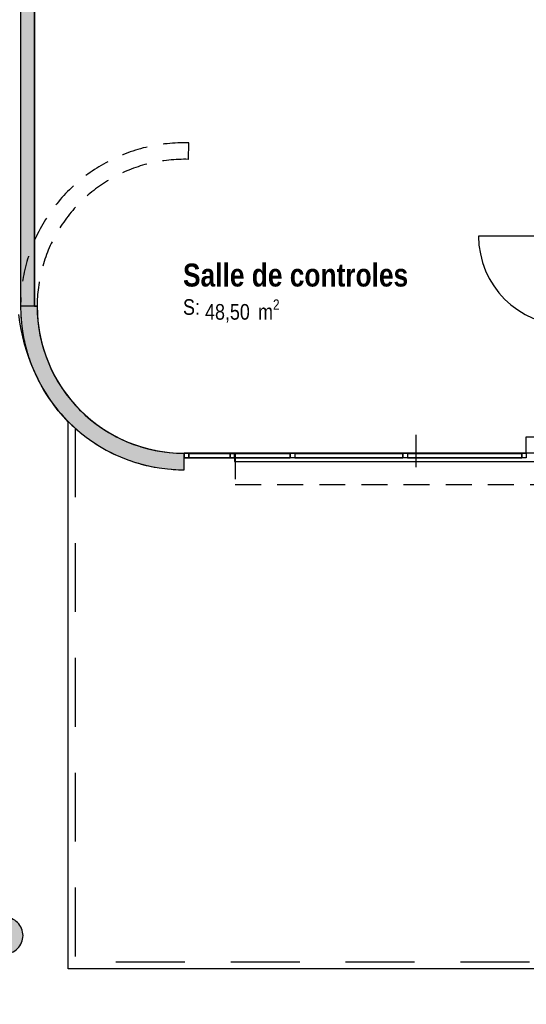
# Model space of a CAD drawing. Extents: x -24342 to 73038, y -9656 to 30949.
# Tile 75 of 170: x 6508 to 7059, y -2000 to -928. Entities that reach past the tile are written whole.
import ezdxf
from ezdxf.enums import TextEntityAlignment as Align

# ---------------------------------------------------------------- set-up
doc = ezdxf.new("R2010")
doc.units = 0
doc.set_wipeout_variables(frame=1)
for name, pattern in [('21.0032_xref_rdc_02_pro$0$Points tirets', [670.277762, 352.777767, -176.388884, 0, -141.111112]), ('21.0032_xref_rdc_02_pro$0$Tirets', [458.610928, 282.222247, -176.388681]), ('21.0032_xref_rdc_02_pro$0$Tirets petits', [125, 75, -50]), ('21.0032_xref_rdc_02_pro$0$Wipeout_Contour', [1000, 0, -1000]), ('ACAD_ISO12W100', [21, 12, -3, 0, -3, 0, -3])]:
    doc.linetypes.add(name, pattern=pattern)
for name, color, linetype in [('0_XREF', 250, 'Continuous'), ('21.0032_xref_rdc_02_pro$0$08-01 2D Dessin général.2D', 251, 'Continuous'), ('21.0032_xref_rdc_02_pro$0$A-AREA-____-OTLN.Modèle IFC', 251, 'Continuous'), ('21.0032_xref_rdc_02_pro$0$A-GLAZ-CURT-OTLN.Modèle IFC', 251, 'Continuous'), ('21.0032_xref_rdc_02_pro$0$A-GLAZ-CWMG-OTLN.Modèle IFC', 251, 'Continuous'), ('21.0032_xref_rdc_02_pro$0$A-WALL-____-OTLN.Modèle IFC', 251, 'Continuous'), ('21.0032_xref_rdc_02_pro$0$Marques de Zone ARCHICAD', 251, 'Continuous'), ('21.0032_xref_rdc_02_pro$0$Portes ARCHICAD', 251, 'Continuous'), ('21.0032_xref_rdc_02_pro$0$S-COLS-____-OTLN.Modèle IFC', 251, 'Continuous')]:
    doc.layers.add(name, color=color, linetype=linetype)
doc.styles.add('21.0032_xref_rdc_02_pro$0$STYLE_GENERE_1', font='ARIALNB.TTF')
doc.styles.add('21.0032_xref_rdc_02_pro$0$STYLE_GENERE_2', font='ARIALN.TTF')

# ---------------------------------------------------------------- blocks, each defined once
blk = doc.blocks.new('21.0032_xref_rdc_02_pro$0$Salle de controles_SA_41_1', base_point=(68088, -12207))
at = {"layer": '21.0032_xref_rdc_02_pro$0$Marques de Zone ARCHICAD', "insert": (67093, -12326), "char_height": 170, "attachment_point": 1, "style": '21.0032_xref_rdc_02_pro$0$STYLE_GENERE_2'}
blk.add_mtext('\\A1;\\pt0,100;48,50{\\H0.66x;\\S^  ;} m{\\H0.66x;\\S2^  ;}', dxfattribs=at)
at = {"layer": '21.0032_xref_rdc_02_pro$0$Marques de Zone ARCHICAD'}
for tag, height, style, p in [('DUMMY_849', 250, '21.0032_xref_rdc_02_pro$0$STYLE_GENERE_1', (69322, -11862)), ('ROOM_NAME', 250, '21.0032_xref_rdc_02_pro$0$STYLE_GENERE_1', (66853, -11935)), ('calculatedAreaCode', 170, '21.0032_xref_rdc_02_pro$0$STYLE_GENERE_2', (66853, -12323))]:
    blk.add_attdef(tag, text='', height=height, dxfattribs=dict(at, style=style)).set_placement(p, align=Align.TOP_LEFT)
blk = doc.blocks.new('21.0032_xref_rdc_02_pro$0$Percement_50_1')
at = {"linetype": '21.0032_xref_rdc_02_pro$0$Wipeout_Contour', "ltscale": 428620.710373}
blk.add_wipeout([(67415, -14090), (71350, -14090), (71360, -14090), (71360, -14000), (71350, -14000), (67415, -14000)], dxfattribs=at).dxf.layer = '21.0032_xref_rdc_02_pro$0$A-WALL-____-OTLN.Modèle IFC'
at = {"layer": '21.0032_xref_rdc_02_pro$0$A-WALL-____-OTLN.Modèle IFC', "linetype": '21.0032_xref_rdc_02_pro$0$Points tirets'}
blk.add_line((69388, -13800), (69388, -14290), dxfattribs=at)
at = {"layer": '21.0032_xref_rdc_02_pro$0$A-WALL-____-OTLN.Modèle IFC', "linetype": 'Continuous', "flags": 128}
for points in [[(71350, -14000), (67415, -14000)], [(67415, -14000), (67415, -14090)], [(71360, -14000), (71350, -14000)], [(71360, -14090), (71360, -14000)], [(67415, -14090), (71350, -14090)], [(71350, -14090), (71360, -14090)]]:
    blk.add_lwpolyline(points, dxfattribs=at)
blk = doc.blocks.new('21.0032_xref_rdc_02_pro$0$Mur_86_1', base_point=(65160, -12400))
at = {"layer": '21.0032_xref_rdc_02_pro$0$A-WALL-____-OTLN.Modèle IFC', "linetype": 'Continuous'}
blk.add_hatch(color=256, dxfattribs=at).paths.add_polyline_path([(65085, -280), (65085, -12400), (65235, -12400), (65235, -280)])
at = {"layer": '21.0032_xref_rdc_02_pro$0$A-WALL-____-OTLN.Modèle IFC', "linetype": 'Continuous', "flags": 128}
for points in [[(65085, -280), (65085, -12400)], [(65235, -12400), (65235, -280)], [(65235, -12400), (65085, -12400)]]:
    blk.add_lwpolyline(points, dxfattribs=at)
blk = doc.blocks.new('21.0032_xref_rdc_02_pro$0$Porte (Mur) 33[34]_1')
at = {"layer": '21.0032_xref_rdc_02_pro$0$Portes ARCHICAD', "linetype": 'Continuous'}
blk.add_line((71040, -11635), (70070, -11635), dxfattribs=at)
blk.add_arc((71040, -11635), 970, 180, 270, dxfattribs=at)
blk = doc.blocks.new('21.0032_xref_rdc_02_pro$0$Mur_92_1', base_point=(70990, -9531))
at = {"layer": '21.0032_xref_rdc_02_pro$0$A-WALL-____-OTLN.Modèle IFC', "linetype": 'Continuous'}
for points in [[(70940, -9531), (70940, -11635), (71040, -11635), (71040, -9531), (71039, -9531), (71036, -9533), (70990, -9540), (70944, -9533), (70941, -9531)], [(70940, -12605), (70940, -13820), (71040, -13820), (71040, -12605)]]:
    blk.add_hatch(color=256, dxfattribs=at).paths.add_polyline_path(points)
at = {"layer": '21.0032_xref_rdc_02_pro$0$A-WALL-____-OTLN.Modèle IFC', "linetype": 'Continuous', "flags": 128}
for points in [[(70940, -9531), (70940, -11635)], [(70941, -9531), (70940, -9531)], [(71040, -11635), (71040, -9531)], [(70940, -12605), (70940, -13820)], [(71040, -13820), (71040, -12605)]]:
    blk.add_lwpolyline(points, dxfattribs=at)
at = {"layer": '21.0032_xref_rdc_02_pro$0$Portes ARCHICAD', "linetype": 'Continuous'}
blk.add_blockref('21.0032_xref_rdc_02_pro$0$Porte (Mur) 33[34]_1', (0, 0), dxfattribs=at)
blk = doc.blocks.new('21.0032_xref_rdc_02_pro$0$Mur_167_1', base_point=(65175, -12400))
at = {"layer": '21.0032_xref_rdc_02_pro$0$A-WALL-____-OTLN.Modèle IFC', "linetype": 'Continuous'}
blk.add_hatch(color=256, dxfattribs=at).paths.add_polyline_path([(65085, -12400, 0.414214), (66865, -14180), (66865, -14000, -0.414214), (65265, -12400)])
at = {"layer": '21.0032_xref_rdc_02_pro$0$A-WALL-____-OTLN.Modèle IFC', "linetype": 'Continuous', "flags": 128}
for points in [[(65265, -12400), (65085, -12400)], [(66865, -14180), (66865, -14000)]]:
    blk.add_lwpolyline(points, dxfattribs=at)
at = {"layer": '21.0032_xref_rdc_02_pro$0$A-WALL-____-OTLN.Modèle IFC', "linetype": 'Continuous'}
for radius in [1780, 1600]:
    blk.add_arc((66865, -12400), radius, 180, 270, dxfattribs=at)
blk = doc.blocks.new('21.0032_xref_rdc_02_pro$0$Mur_209_1', base_point=(66915, -10711))
at = {"layer": '21.0032_xref_rdc_02_pro$0$A-WALL-____-OTLN.Modèle IFC', "linetype": '21.0032_xref_rdc_02_pro$0$Tirets', "flags": 128}
for points in [[(66912, -10801), (66918, -10621)], [(66865, -14180), (66865, -14000)]]:
    blk.add_lwpolyline(points, dxfattribs=at)
at = {"layer": '21.0032_xref_rdc_02_pro$0$A-WALL-____-OTLN.Modèle IFC', "linetype": '21.0032_xref_rdc_02_pro$0$Tirets'}
for radius in [1780, 1600]:
    blk.add_arc((66865, -12400), radius, 88.3046, 270, dxfattribs=at)
blk = doc.blocks.new('21.0032_xref_rdc_02_pro$0$Mur_212_1', base_point=(67420, -14170))
at = {"layer": '21.0032_xref_rdc_02_pro$0$A-WALL-____-OTLN.Modèle IFC', "linetype": '21.0032_xref_rdc_02_pro$0$Tirets', "flags": 128}
for points in [[(81960, -14000), (67420, -14000)], [(67420, -14000), (67420, -14340)], [(67420, -14340), (81960, -14340)]]:
    blk.add_lwpolyline(points, dxfattribs=at)
blk = doc.blocks.new('21.0032_xref_rdc_02_pro$0$Poteau_15_1', base_point=(64911, -19251))
at = {"layer": '21.0032_xref_rdc_02_pro$0$S-COLS-____-OTLN.Modèle IFC', "linetype": 'Continuous'}
blk.add_hatch(color=256, dxfattribs=at).paths.add_polyline_path([(64711, -19251, 0.414214), (64911, -19451, 0.414214), (65111, -19251, 0.414214), (64911, -19051, 0.414214)])
at = {"layer": '21.0032_xref_rdc_02_pro$0$S-COLS-____-OTLN.Modèle IFC', "linetype": 'Continuous', "flags": 128}
blk.add_lwpolyline([(64711, -19251, 0.414214), (64911, -19451, 0.414214), (65111, -19251, 0.414214), (64911, -19051, 0.414214)], format="xyb", close=True, dxfattribs=at)
blk = doc.blocks.new('21.0032_xref_rdc_02_pro$0$IFC Extruded[335]_1', base_point=(67140, -14000))
at = {"layer": '21.0032_xref_rdc_02_pro$0$A-GLAZ-CURT-OTLN.Modèle IFC', "linetype": 'Continuous'}
for p, q in [((67365, -14005), (66915, -14005)), ((66915, -14005), (66915, -14045)), ((67365, -14045), (67365, -14005)), ((66915, -14045), (67365, -14045))]:
    blk.add_line(p, q, dxfattribs=at)
blk = doc.blocks.new('21.0032_xref_rdc_02_pro$0$IFC Extruded[339]_1', base_point=(67468, -14000))
at = {"layer": '21.0032_xref_rdc_02_pro$0$A-GLAZ-CURT-OTLN.Modèle IFC', "linetype": 'Continuous'}
for p, q in [((68020, -14005), (66915, -14005)), ((66915, -14005), (66915, -14045)), ((68020, -14045), (68020, -14005)), ((66915, -14045), (68020, -14045))]:
    blk.add_line(p, q, dxfattribs=at)
blk = doc.blocks.new('21.0032_xref_rdc_02_pro$0$IFC Extruded[340]_1', base_point=(68658, -14000))
at = {"layer": '21.0032_xref_rdc_02_pro$0$A-GLAZ-CURT-OTLN.Modèle IFC', "linetype": 'Continuous'}
for p, q in [((69245, -14005), (68070, -14005)), ((68070, -14005), (68070, -14045)), ((69245, -14045), (69245, -14005)), ((68070, -14045), (69245, -14045))]:
    blk.add_line(p, q, dxfattribs=at)
blk = doc.blocks.new('21.0032_xref_rdc_02_pro$0$IFC Extruded[341]_1', base_point=(69918, -14000))
at = {"layer": '21.0032_xref_rdc_02_pro$0$A-GLAZ-CURT-OTLN.Modèle IFC', "linetype": 'Continuous'}
for p, q in [((70540, -14005), (69295, -14005)), ((69295, -14005), (69295, -14045)), ((70540, -14045), (70540, -14005)), ((69295, -14045), (70540, -14045))]:
    blk.add_line(p, q, dxfattribs=at)
blk = doc.blocks.new('21.0032_xref_rdc_02_pro$0$IFC Extruded[351]_1', base_point=(67468, -14000))
at = {"layer": '21.0032_xref_rdc_02_pro$0$A-GLAZ-CURT-OTLN.Modèle IFC', "linetype": 'Continuous'}
for p, q in [((68020, -14005), (66915, -14005)), ((66915, -14005), (66915, -14045)), ((68020, -14045), (68020, -14005)), ((66915, -14045), (68020, -14045))]:
    blk.add_line(p, q, dxfattribs=at)
blk = doc.blocks.new('21.0032_xref_rdc_02_pro$0$IFC Extruded[352]_1', base_point=(68658, -14000))
at = {"layer": '21.0032_xref_rdc_02_pro$0$A-GLAZ-CURT-OTLN.Modèle IFC', "linetype": 'Continuous'}
for p, q in [((69245, -14005), (68070, -14005)), ((68070, -14005), (68070, -14045)), ((69245, -14045), (69245, -14005)), ((68070, -14045), (69245, -14045))]:
    blk.add_line(p, q, dxfattribs=at)
blk = doc.blocks.new('21.0032_xref_rdc_02_pro$0$IFC Extruded[353]_1', base_point=(69918, -14000))
at = {"layer": '21.0032_xref_rdc_02_pro$0$A-GLAZ-CURT-OTLN.Modèle IFC', "linetype": 'Continuous'}
for p, q in [((70540, -14005), (69295, -14005)), ((69295, -14005), (69295, -14045)), ((70540, -14045), (70540, -14005)), ((69295, -14045), (70540, -14045))]:
    blk.add_line(p, q, dxfattribs=at)
blk = doc.blocks.new('21.0032_xref_rdc_02_pro$0$IFC Extruded[364]_1', base_point=(67143, -14000))
at = {"layer": '21.0032_xref_rdc_02_pro$0$A-GLAZ-CURT-OTLN.Modèle IFC', "linetype": 'Continuous'}
for p, q in [((67370, -14005), (66915, -14005)), ((66915, -14005), (66915, -14045)), ((67370, -14045), (67370, -14005)), ((66915, -14045), (67370, -14045))]:
    blk.add_line(p, q, dxfattribs=at)
blk = doc.blocks.new('21.0032_xref_rdc_02_pro$0$IFC Extruded[366]_1', base_point=(66865, -14000))
at = {"layer": '21.0032_xref_rdc_02_pro$0$A-GLAZ-CWMG-OTLN.Modèle IFC', "linetype": 'Continuous'}
for p, q in [((66915, -14000), (66865, -14000)), ((66865, -14000), (66865, -14050)), ((66915, -14050), (66915, -14000)), ((66865, -14050), (66915, -14050))]:
    blk.add_line(p, q, dxfattribs=at)
blk = doc.blocks.new('21.0032_xref_rdc_02_pro$0$IFC Extruded[367]_1', base_point=(66865, -14000))
at = {"layer": '21.0032_xref_rdc_02_pro$0$A-GLAZ-CWMG-OTLN.Modèle IFC', "linetype": 'Continuous'}
for p, q in [((66915, -14000), (66865, -14000)), ((66865, -14000), (66865, -14050)), ((66915, -14050), (66915, -14000)), ((66865, -14050), (66915, -14050))]:
    blk.add_line(p, q, dxfattribs=at)
blk = doc.blocks.new('21.0032_xref_rdc_02_pro$0$IFC Extruded[368]_1', base_point=(66865, -14000))
at = {"layer": '21.0032_xref_rdc_02_pro$0$A-GLAZ-CWMG-OTLN.Modèle IFC', "linetype": 'Continuous'}
for p, q in [((66915, -14000), (66865, -14000)), ((66865, -14000), (66865, -14050)), ((66915, -14050), (66915, -14000)), ((66865, -14050), (66915, -14050))]:
    blk.add_line(p, q, dxfattribs=at)
blk = doc.blocks.new('21.0032_xref_rdc_02_pro$0$IFC Extruded[369]_1', base_point=(66865, -14000))
at = {"layer": '21.0032_xref_rdc_02_pro$0$A-GLAZ-CWMG-OTLN.Modèle IFC', "linetype": 'Continuous'}
for p, q in [((66915, -14000), (66865, -14000)), ((66865, -14000), (66865, -14050)), ((66915, -14050), (66915, -14000)), ((66865, -14050), (66915, -14050))]:
    blk.add_line(p, q, dxfattribs=at)
blk = doc.blocks.new('21.0032_xref_rdc_02_pro$0$IFC Extruded[370]_1', base_point=(67415, -14000))
at = {"layer": '21.0032_xref_rdc_02_pro$0$A-GLAZ-CWMG-OTLN.Modèle IFC', "linetype": 'Continuous'}
for p, q in [((67365, -14050), (67365, -14000)), ((67365, -14000), (67415, -14000)), ((67415, -14000), (67415, -14050)), ((67415, -14050), (67365, -14050))]:
    blk.add_line(p, q, dxfattribs=at)
blk = doc.blocks.new('21.0032_xref_rdc_02_pro$0$IFC Extruded[379]_1', base_point=(70540, -14000))
at = {"layer": '21.0032_xref_rdc_02_pro$0$A-GLAZ-CWMG-OTLN.Modèle IFC', "linetype": 'Continuous'}
for p, q in [((69295, -14000), (69295, -14050)), ((69295, -14000), (70540, -14000)), ((70540, -14000), (70540, -14050)), ((69295, -14050), (70540, -14050))]:
    blk.add_line(p, q, dxfattribs=at)
blk = doc.blocks.new('21.0032_xref_rdc_02_pro$0$IFC Extruded[380]_1', base_point=(69245, -14000))
at = {"layer": '21.0032_xref_rdc_02_pro$0$A-GLAZ-CWMG-OTLN.Modèle IFC', "linetype": 'Continuous'}
for p, q in [((68070, -14000), (68070, -14050)), ((68070, -14000), (69245, -14000)), ((69245, -14000), (69245, -14050)), ((68070, -14050), (69245, -14050))]:
    blk.add_line(p, q, dxfattribs=at)
blk = doc.blocks.new('21.0032_xref_rdc_02_pro$0$IFC Extruded[381]_1', base_point=(68020, -14000))
at = {"layer": '21.0032_xref_rdc_02_pro$0$A-GLAZ-CWMG-OTLN.Modèle IFC', "linetype": 'Continuous'}
for p, q in [((66915, -14000), (66915, -14050)), ((66915, -14000), (68020, -14000)), ((68020, -14000), (68020, -14050)), ((66915, -14050), (68020, -14050))]:
    blk.add_line(p, q, dxfattribs=at)
blk = doc.blocks.new('21.0032_xref_rdc_02_pro$0$IFC Extruded[401]_1', base_point=(70540, -14000))
at = {"layer": '21.0032_xref_rdc_02_pro$0$A-GLAZ-CWMG-OTLN.Modèle IFC', "linetype": 'Continuous'}
for p, q in [((69295, -14000), (69295, -14050)), ((69295, -14000), (70540, -14000)), ((70540, -14000), (70540, -14050)), ((69295, -14050), (70540, -14050))]:
    blk.add_line(p, q, dxfattribs=at)
blk = doc.blocks.new('21.0032_xref_rdc_02_pro$0$IFC Extruded[402]_1', base_point=(69245, -14000))
at = {"layer": '21.0032_xref_rdc_02_pro$0$A-GLAZ-CWMG-OTLN.Modèle IFC', "linetype": 'Continuous'}
for p, q in [((68070, -14000), (68070, -14050)), ((68070, -14000), (69245, -14000)), ((69245, -14000), (69245, -14050)), ((68070, -14050), (69245, -14050))]:
    blk.add_line(p, q, dxfattribs=at)
blk = doc.blocks.new('21.0032_xref_rdc_02_pro$0$IFC Extruded[403]_1', base_point=(68020, -14000))
at = {"layer": '21.0032_xref_rdc_02_pro$0$A-GLAZ-CWMG-OTLN.Modèle IFC', "linetype": 'Continuous'}
for p, q in [((66915, -14000), (66915, -14050)), ((66915, -14000), (68020, -14000)), ((68020, -14000), (68020, -14050)), ((66915, -14050), (68020, -14050))]:
    blk.add_line(p, q, dxfattribs=at)
blk = doc.blocks.new('21.0032_xref_rdc_02_pro$0$IFC Extruded[422]_1', base_point=(70565, -14000))
at = {"layer": '21.0032_xref_rdc_02_pro$0$A-GLAZ-CWMG-OTLN.Modèle IFC', "linetype": 'Continuous'}
for p, q in [((70540, -14050), (70540, -14000)), ((70540, -14000), (70590, -14000)), ((70590, -14000), (70590, -14050)), ((70590, -14050), (70540, -14050))]:
    blk.add_line(p, q, dxfattribs=at)
blk = doc.blocks.new('21.0032_xref_rdc_02_pro$0$IFC Extruded[423]_1', base_point=(70565, -14000))
at = {"layer": '21.0032_xref_rdc_02_pro$0$A-GLAZ-CWMG-OTLN.Modèle IFC', "linetype": 'Continuous'}
for p, q in [((70540, -14050), (70540, -14000)), ((70540, -14000), (70590, -14000)), ((70590, -14000), (70590, -14050)), ((70590, -14050), (70540, -14050))]:
    blk.add_line(p, q, dxfattribs=at)
blk = doc.blocks.new('21.0032_xref_rdc_02_pro$0$IFC Extruded[424]_1', base_point=(70565, -14000))
at = {"layer": '21.0032_xref_rdc_02_pro$0$A-GLAZ-CWMG-OTLN.Modèle IFC', "linetype": 'Continuous'}
for p, q in [((70540, -14050), (70540, -14000)), ((70540, -14000), (70590, -14000)), ((70590, -14000), (70590, -14050)), ((70590, -14050), (70540, -14050))]:
    blk.add_line(p, q, dxfattribs=at)
blk = doc.blocks.new('21.0032_xref_rdc_02_pro$0$IFC Extruded[425]_1', base_point=(69270, -14000))
at = {"layer": '21.0032_xref_rdc_02_pro$0$A-GLAZ-CWMG-OTLN.Modèle IFC', "linetype": 'Continuous'}
for p, q in [((69245, -14050), (69245, -14000)), ((69245, -14000), (69295, -14000)), ((69295, -14000), (69295, -14050)), ((69295, -14050), (69245, -14050))]:
    blk.add_line(p, q, dxfattribs=at)
blk = doc.blocks.new('21.0032_xref_rdc_02_pro$0$IFC Extruded[426]_1', base_point=(69270, -14000))
at = {"layer": '21.0032_xref_rdc_02_pro$0$A-GLAZ-CWMG-OTLN.Modèle IFC', "linetype": 'Continuous'}
for p, q in [((69245, -14050), (69245, -14000)), ((69245, -14000), (69295, -14000)), ((69295, -14000), (69295, -14050)), ((69295, -14050), (69245, -14050))]:
    blk.add_line(p, q, dxfattribs=at)
blk = doc.blocks.new('21.0032_xref_rdc_02_pro$0$IFC Extruded[427]_1', base_point=(69270, -14000))
at = {"layer": '21.0032_xref_rdc_02_pro$0$A-GLAZ-CWMG-OTLN.Modèle IFC', "linetype": 'Continuous'}
for p, q in [((69245, -14050), (69245, -14000)), ((69245, -14000), (69295, -14000)), ((69295, -14000), (69295, -14050)), ((69295, -14050), (69245, -14050))]:
    blk.add_line(p, q, dxfattribs=at)
blk = doc.blocks.new('21.0032_xref_rdc_02_pro$0$IFC Extruded[428]_1', base_point=(68045, -14000))
at = {"layer": '21.0032_xref_rdc_02_pro$0$A-GLAZ-CWMG-OTLN.Modèle IFC', "linetype": 'Continuous'}
for p, q in [((68020, -14050), (68020, -14000)), ((68020, -14000), (68070, -14000)), ((68070, -14000), (68070, -14050)), ((68070, -14050), (68020, -14050))]:
    blk.add_line(p, q, dxfattribs=at)
blk = doc.blocks.new('21.0032_xref_rdc_02_pro$0$IFC Extruded[429]_1', base_point=(68045, -14000))
at = {"layer": '21.0032_xref_rdc_02_pro$0$A-GLAZ-CWMG-OTLN.Modèle IFC', "linetype": 'Continuous'}
for p, q in [((68020, -14050), (68020, -14000)), ((68020, -14000), (68070, -14000)), ((68070, -14000), (68070, -14050)), ((68070, -14050), (68020, -14050))]:
    blk.add_line(p, q, dxfattribs=at)
blk = doc.blocks.new('21.0032_xref_rdc_02_pro$0$IFC Extruded[430]_1', base_point=(68045, -14000))
at = {"layer": '21.0032_xref_rdc_02_pro$0$A-GLAZ-CWMG-OTLN.Modèle IFC', "linetype": 'Continuous'}
for p, q in [((68020, -14050), (68020, -14000)), ((68020, -14000), (68070, -14000)), ((68070, -14000), (68070, -14050)), ((68070, -14050), (68020, -14050))]:
    blk.add_line(p, q, dxfattribs=at)
blk = doc.blocks.new('21.0032_xref_rdc_02_pro$0$IFC Extruded[441]_1', base_point=(70540, -14000))
at = {"layer": '21.0032_xref_rdc_02_pro$0$A-GLAZ-CWMG-OTLN.Modèle IFC', "linetype": 'Continuous'}
for p, q in [((69295, -14000), (69295, -14050)), ((69295, -14000), (70540, -14000)), ((70540, -14000), (70540, -14050)), ((69295, -14050), (70540, -14050))]:
    blk.add_line(p, q, dxfattribs=at)
blk = doc.blocks.new('21.0032_xref_rdc_02_pro$0$IFC Extruded[442]_1', base_point=(69245, -14000))
at = {"layer": '21.0032_xref_rdc_02_pro$0$A-GLAZ-CWMG-OTLN.Modèle IFC', "linetype": 'Continuous'}
for p, q in [((68070, -14000), (68070, -14050)), ((68070, -14000), (69245, -14000)), ((69245, -14000), (69245, -14050)), ((68070, -14050), (69245, -14050))]:
    blk.add_line(p, q, dxfattribs=at)
blk = doc.blocks.new('21.0032_xref_rdc_02_pro$0$IFC Extruded[443]_1', base_point=(68020, -14000))
at = {"layer": '21.0032_xref_rdc_02_pro$0$A-GLAZ-CWMG-OTLN.Modèle IFC', "linetype": 'Continuous'}
for p, q in [((66915, -14000), (66915, -14050)), ((66915, -14000), (68020, -14000)), ((68020, -14000), (68020, -14050)), ((66915, -14050), (68020, -14050))]:
    blk.add_line(p, q, dxfattribs=at)
blk = doc.blocks.new('21.0032_xref_rdc_02_pro$0$IFC Extruded[450]_1', base_point=(67420, -14000))
at = {"layer": '21.0032_xref_rdc_02_pro$0$A-GLAZ-CWMG-OTLN.Modèle IFC', "linetype": 'Continuous'}
for p, q in [((67370, -14050), (67370, -14000)), ((67370, -14000), (67420, -14000)), ((67420, -14000), (67420, -14050)), ((67420, -14050), (67370, -14050))]:
    blk.add_line(p, q, dxfattribs=at)
blk = doc.blocks.new('21.0032_xref_rdc_02_pro$0$IFC Extruded[452]_1', base_point=(66865, -14000))
at = {"layer": '21.0032_xref_rdc_02_pro$0$A-GLAZ-CWMG-OTLN.Modèle IFC', "linetype": 'Continuous'}
for p, q in [((66865, -14050), (66865, -14000)), ((67415, -14000), (66865, -14000)), ((67415, -14050), (67415, -14000)), ((67415, -14050), (66865, -14050))]:
    blk.add_line(p, q, dxfattribs=at)
blk = doc.blocks.new('21.0032_xref_rdc_02_pro$0$IFC Extruded[609]_1', base_point=(67143, -14000))
at = {"layer": '21.0032_xref_rdc_02_pro$0$A-GLAZ-CURT-OTLN.Modèle IFC', "linetype": 'Continuous'}
for p, q in [((67370, -14005), (66915, -14005)), ((66915, -14005), (66915, -14045)), ((67370, -14045), (67370, -14005)), ((66915, -14045), (67370, -14045))]:
    blk.add_line(p, q, dxfattribs=at)
blk = doc.blocks.new('21.0032_xref_rdc_02_pro$0$IFC Extruded[611]_1', base_point=(67420, -14000))
at = {"layer": '21.0032_xref_rdc_02_pro$0$A-GLAZ-CWMG-OTLN.Modèle IFC', "linetype": 'Continuous'}
for p, q in [((67370, -14050), (67370, -14000)), ((67370, -14000), (67420, -14000)), ((67420, -14000), (67420, -14050)), ((67420, -14050), (67370, -14050))]:
    blk.add_line(p, q, dxfattribs=at)
blk = doc.blocks.new('21.0032_xref_rdc_02_pro$0$IFC Extruded[613]_1', base_point=(66865, -14000))
at = {"layer": '21.0032_xref_rdc_02_pro$0$A-GLAZ-CWMG-OTLN.Modèle IFC', "linetype": 'Continuous'}
for p, q in [((66915, -14000), (66865, -14000)), ((66865, -14000), (66865, -14050)), ((66915, -14050), (66915, -14000)), ((66865, -14050), (66915, -14050))]:
    blk.add_line(p, q, dxfattribs=at)
blk = doc.blocks.new('21.0032_xref_rdc_02_pro')
at = {"layer": '21.0032_xref_rdc_02_pro$0$A-AREA-____-OTLN.Modèle IFC', "linetype": 'Continuous', "flags": 128}
blk.add_lwpolyline([(7059, -1400), (7059, -1382), (7094, -1382), (7094, -953.1), (7094, -924.9), (7094, -538), (6523.5, -538), (6523.5, -1240), (6526.5, -1240, 0.414214), (6686.5, -1400)], format="xyb", close=True, dxfattribs=at)
blk.add_lwpolyline([(4390, -2120), (8761.1, -2120), (8592.9, -1418), (8427.5, -1418), (8560, -1961.4), (6560.1, -1961.4), (6560.1, -1366.3, -0.157957), (6506.5, -1249)], format="xyb", dxfattribs=at)
at = {"layer": '21.0032_xref_rdc_02_pro$0$A-AREA-____-OTLN.Modèle IFC', "linetype": 'Continuous', "xscale": 0.1, "yscale": 0.1, "zscale": 0.1}
blk.add_blockref('21.0032_xref_rdc_02_pro$0$Salle de controles_SA_41_1', (6808.8, -1220.7), dxfattribs=at).add_auto_attribs({'ROOM_NAME': 'Salle de controles', 'calculatedAreaCode': 'S: '})
at = {"layer": '21.0032_xref_rdc_02_pro$0$A-GLAZ-CWMG-OTLN.Modèle IFC', "linetype": 'Continuous', "xscale": 0.1, "yscale": 0.1, "zscale": 0.1}
for name in ['21.0032_xref_rdc_02_pro$0$IFC Extruded[366]_1', '21.0032_xref_rdc_02_pro$0$IFC Extruded[367]_1', '21.0032_xref_rdc_02_pro$0$IFC Extruded[368]_1', '21.0032_xref_rdc_02_pro$0$IFC Extruded[369]_1', '21.0032_xref_rdc_02_pro$0$IFC Extruded[613]_1']:
    blk.add_blockref(name, (6686.5, -1400), dxfattribs=at)
at = {"layer": '21.0032_xref_rdc_02_pro$0$A-WALL-____-OTLN.Modèle IFC', "xscale": 0.1, "yscale": 0.1, "zscale": 0.1}
for name, p in [('21.0032_xref_rdc_02_pro$0$Mur_86_1', (6516, -1240)), ('21.0032_xref_rdc_02_pro$0$Mur_209_1', (6691.5, -1071.1)), ('21.0032_xref_rdc_02_pro$0$Mur_167_1', (6517.5, -1240))]:
    blk.add_blockref(name, p, dxfattribs=at)
at = {"layer": '21.0032_xref_rdc_02_pro$0$S-COLS-____-OTLN.Modèle IFC', "xscale": 0.1, "yscale": 0.1, "zscale": 0.1}
blk.add_blockref('21.0032_xref_rdc_02_pro$0$Poteau_15_1', (6491.1, -1925.1), dxfattribs=at)
at = {"layer": '21.0032_xref_rdc_02_pro$0$A-WALL-____-OTLN.Modèle IFC', "linetype": 'Continuous', "xscale": 0.1, "yscale": 0.1, "zscale": 0.1}
blk.add_blockref('21.0032_xref_rdc_02_pro$0$Percement_50_1', (0, 0), dxfattribs=at)
at = {"layer": '21.0032_xref_rdc_02_pro$0$08-01 2D Dessin général.2D', "linetype": '21.0032_xref_rdc_02_pro$0$Tirets petits', "flags": 128}
blk.add_lwpolyline([(6568, -1372.8), (6568, -1953.5), (8550.1, -1953.5), (8421.9, -1419.4)], dxfattribs=at)
at = {"layer": '21.0032_xref_rdc_02_pro$0$A-GLAZ-CURT-OTLN.Modèle IFC', "linetype": 'Continuous', "xscale": 0.1, "yscale": 0.1, "zscale": 0.1}
for name, p in [('21.0032_xref_rdc_02_pro$0$IFC Extruded[335]_1', (6714, -1400)), ('21.0032_xref_rdc_02_pro$0$IFC Extruded[339]_1', (6746.8, -1400)), ('21.0032_xref_rdc_02_pro$0$IFC Extruded[351]_1', (6746.8, -1400)), ('21.0032_xref_rdc_02_pro$0$IFC Extruded[364]_1', (6714.3, -1400)), ('21.0032_xref_rdc_02_pro$0$IFC Extruded[609]_1', (6714.3, -1400)), ('21.0032_xref_rdc_02_pro$0$IFC Extruded[340]_1', (6865.8, -1400)), ('21.0032_xref_rdc_02_pro$0$IFC Extruded[352]_1', (6865.8, -1400)), ('21.0032_xref_rdc_02_pro$0$IFC Extruded[341]_1', (6991.8, -1400)), ('21.0032_xref_rdc_02_pro$0$IFC Extruded[353]_1', (6991.8, -1400))]:
    blk.add_blockref(name, p, dxfattribs=at)
at = {"layer": '21.0032_xref_rdc_02_pro$0$A-GLAZ-CWMG-OTLN.Modèle IFC', "linetype": 'Continuous', "xscale": 0.1, "yscale": 0.1, "zscale": 0.1}
for name, p in [('21.0032_xref_rdc_02_pro$0$IFC Extruded[452]_1', (6686.5, -1400)), ('21.0032_xref_rdc_02_pro$0$IFC Extruded[381]_1', (6802, -1400)), ('21.0032_xref_rdc_02_pro$0$IFC Extruded[403]_1', (6802, -1400)), ('21.0032_xref_rdc_02_pro$0$IFC Extruded[443]_1', (6802, -1400)), ('21.0032_xref_rdc_02_pro$0$IFC Extruded[370]_1', (6741.5, -1400)), ('21.0032_xref_rdc_02_pro$0$IFC Extruded[450]_1', (6742, -1400)), ('21.0032_xref_rdc_02_pro$0$IFC Extruded[611]_1', (6742, -1400)), ('21.0032_xref_rdc_02_pro$0$IFC Extruded[428]_1', (6804.5, -1400)), ('21.0032_xref_rdc_02_pro$0$IFC Extruded[429]_1', (6804.5, -1400)), ('21.0032_xref_rdc_02_pro$0$IFC Extruded[430]_1', (6804.5, -1400)), ('21.0032_xref_rdc_02_pro$0$IFC Extruded[380]_1', (6924.5, -1400)), ('21.0032_xref_rdc_02_pro$0$IFC Extruded[402]_1', (6924.5, -1400)), ('21.0032_xref_rdc_02_pro$0$IFC Extruded[442]_1', (6924.5, -1400)), ('21.0032_xref_rdc_02_pro$0$IFC Extruded[425]_1', (6927, -1400)), ('21.0032_xref_rdc_02_pro$0$IFC Extruded[426]_1', (6927, -1400)), ('21.0032_xref_rdc_02_pro$0$IFC Extruded[427]_1', (6927, -1400)), ('21.0032_xref_rdc_02_pro$0$IFC Extruded[379]_1', (7054, -1400)), ('21.0032_xref_rdc_02_pro$0$IFC Extruded[401]_1', (7054, -1400)), ('21.0032_xref_rdc_02_pro$0$IFC Extruded[441]_1', (7054, -1400)), ('21.0032_xref_rdc_02_pro$0$IFC Extruded[422]_1', (7056.5, -1400)), ('21.0032_xref_rdc_02_pro$0$IFC Extruded[423]_1', (7056.5, -1400)), ('21.0032_xref_rdc_02_pro$0$IFC Extruded[424]_1', (7056.5, -1400))]:
    blk.add_blockref(name, p, dxfattribs=at)
at = {"layer": '21.0032_xref_rdc_02_pro$0$A-WALL-____-OTLN.Modèle IFC', "xscale": 0.1, "yscale": 0.1, "zscale": 0.1}
for name, p in [('21.0032_xref_rdc_02_pro$0$Mur_92_1', (7099, -953.1)), ('21.0032_xref_rdc_02_pro$0$Mur_212_1', (6742, -1417))]:
    blk.add_blockref(name, p, dxfattribs=at)

msp = doc.modelspace()

# ---------------------------------------------------------------- block references
at = {"layer": '0_XREF', "linetype": 'ACAD_ISO12W100'}
msp.add_blockref('21.0032_xref_rdc_02_pro', (0, 0), dxfattribs=at)

doc.saveas('drawing.dxf')
